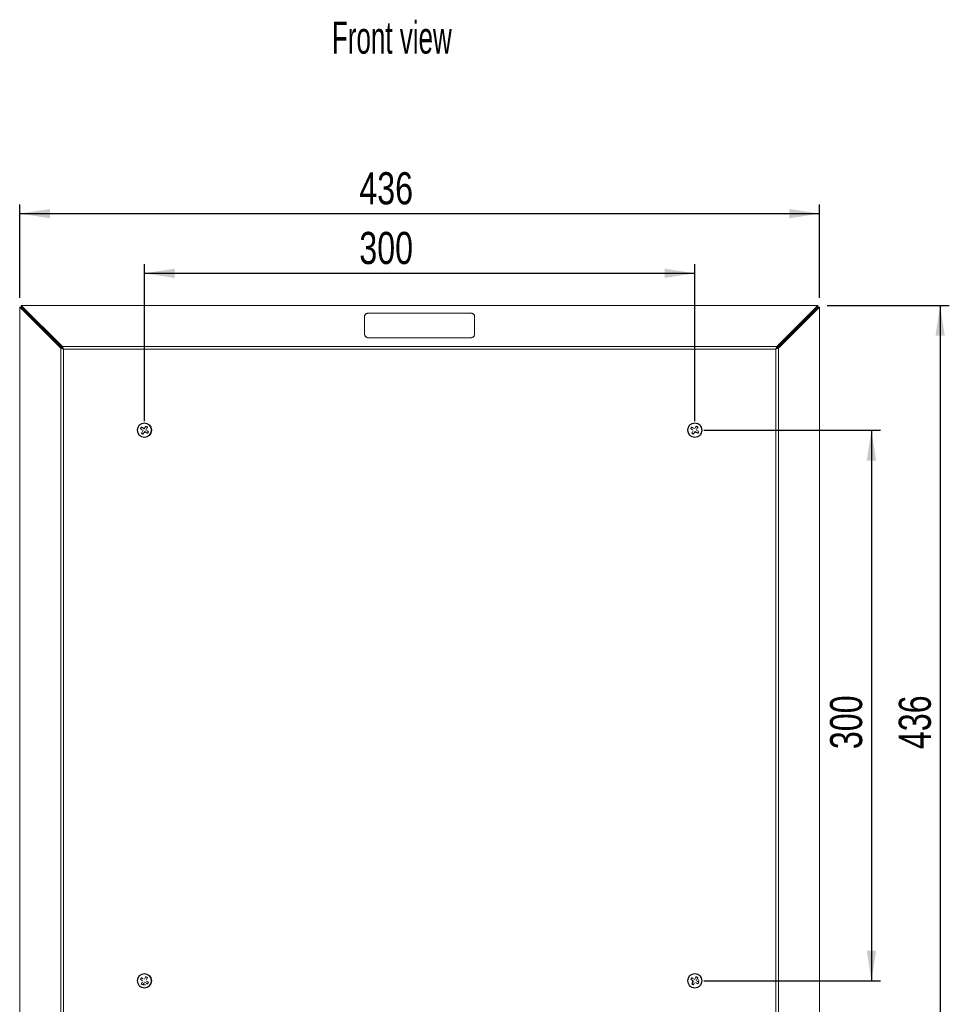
# Model space of a CAD drawing. Header units: millimetres. Extents: x 30 to 1432, y 107 to 988.
# Tile 2 of 34: x 71 to 578, y 451 to 988. Entities that reach past the tile are written whole.
import ezdxf

# ---------------------------------------------------------------- set-up
doc = ezdxf.new("R2010")
doc.units = ezdxf.units.MM
doc.header["$LTSCALE"] = 5
doc.layers.add('AA', color=7, linetype='Continuous')
doc.styles.add('SLDTEXTSTYLE0', font='TXT', dxfattribs={"width": 0.605})
doc.styles.add('SLDTEXTSTYLE1', font='TXT', dxfattribs={"width": 0.75})
doc.dimstyles.new('SLDDIMSTYLE0', dxfattribs={"dimtxt": 17.5, "dimasz": 16.51, "dimexe": 0, "dimexo": 0.0625, "dimgap": 4.375, "dimtad": 1, "dimrnd": 1e-09, "dimzin": 12, "dimdsep": 46, "dimtxsty": 'SLDTEXTSTYLE1', "dimsah": 1, "dimcen": 0.09, "dimadec": 0, "dimazin": 3, "dimtfac": 1, "dimtofl": 0, "dimtmove": 0, "dimatfit": 3, "dimfxl": 1, "dimfrac": 2, "dimtolj": 1, "dimtzin": 12, "dimarcsym": 0})

# ---------------------------------------------------------------- blocks, each defined once
blk = doc.blocks.new('*D1')
at = {"layer": 'AA', "color": 7}
for p, q in [((71.36, 836.31), (71.36, 887.19)), ((507.36, 836.31), (507.36, 887.19)), ((71.36, 882.19), (507.36, 882.19))]:
    blk.add_line(p, q, dxfattribs=at)
for points in [[(71.36, 882.19), (87.87, 879.65), (87.87, 884.73)], [(507.36, 882.19), (490.85, 884.73), (490.85, 879.65)]]:
    blk.add_solid(points, dxfattribs=at)
at = {"layer": 'AA', "color": 7, "insert": (256.49, 904.75, -17.86), "char_height": 17.5, "attachment_point": 1, "style": 'SLDTEXTSTYLE1'}
blk.add_mtext('436', dxfattribs=at)
blk = doc.blocks.new('*D2')
at = {"layer": 'AA', "color": 7}
for p, q in [((511.48, 832.19), (578.09, 832.19)), ((573.09, 832.19), (573.09, 396.19)), ((511.48, 396.19), (578.09, 396.19))]:
    blk.add_line(p, q, dxfattribs=at)
for points in [[(573.09, 832.19), (570.55, 815.68), (575.63, 815.68)], [(573.09, 396.19), (575.63, 412.7), (570.55, 412.7)]]:
    blk.add_solid(points, dxfattribs=at)
at = {"layer": 'AA', "color": 7, "insert": (550.53, 590.41, -17.86), "char_height": 17.5, "attachment_point": 1, "rotation": 90, "style": 'SLDTEXTSTYLE1'}
blk.add_mtext('436', dxfattribs=at)
blk = doc.blocks.new('*D3')
at = {"layer": 'AA', "color": 7}
for p, q in [((139.36, 769.19), (139.36, 854.67)), ((439.36, 769.19), (439.36, 854.67)), ((139.36, 849.67), (439.36, 849.67))]:
    blk.add_line(p, q, dxfattribs=at)
for points in [[(139.36, 849.67), (155.87, 847.13), (155.87, 852.21)], [(439.36, 849.67), (422.85, 852.21), (422.85, 847.13)]]:
    blk.add_solid(points, dxfattribs=at)
at = {"layer": 'AA', "color": 7, "insert": (256.49, 872.23, -17.86), "char_height": 17.5, "attachment_point": 1, "style": 'SLDTEXTSTYLE1'}
blk.add_mtext('300', dxfattribs=at)
blk = doc.blocks.new('*D4')
at = {"layer": 'AA', "color": 7}
for p, q in [((444.36, 764.19), (540.64, 764.19)), ((535.64, 764.19), (535.64, 464.19)), ((444.36, 464.19), (540.64, 464.19))]:
    blk.add_line(p, q, dxfattribs=at)
for points in [[(535.64, 764.19), (533.1, 747.68), (538.18, 747.68)], [(535.64, 464.19), (538.18, 480.7), (533.1, 480.7)]]:
    blk.add_solid(points, dxfattribs=at)
at = {"layer": 'AA', "color": 7, "insert": (513.08, 590.41, -17.86), "char_height": 17.5, "attachment_point": 1, "rotation": 90, "style": 'SLDTEXTSTYLE1'}
blk.add_mtext('300', dxfattribs=at)

msp = doc.modelspace()

# ---------------------------------------------------------------- linework, layer by layer
at = {"color": 7, "linetype": 'Continuous', "lineweight": 15}
for p, q in [((72.248, 832.194), (94.662, 809.779)), ((506.48, 832.194), (72.248, 832.194)), ((72.248, 832.194), (72.248, 831.487)), ((484.066, 809.779), (506.48, 832.194)), ((506.48, 832.194), (506.48, 831.487)), ((93.778, 808.896), (71.364, 831.31)), ((71.364, 831.31), (71.364, 397.078)), ((71.364, 831.31), (72.071, 831.31)), ((94.486, 808.896), (72.071, 831.31)), ((72.248, 831.487), (94.662, 809.072)), ((259.364, 826.254), (259.364, 816.354)), ((316.864, 828.022), (261.864, 828.022)), ((484.066, 809.072), (506.48, 831.487)), ((506.657, 831.31), (484.243, 808.896)), ((507.364, 831.31), (484.95, 808.896)), ((507.364, 831.31), (506.657, 831.31)), ((507.364, 397.078), (507.364, 831.31)), ((259.364, 816.354), (259.364, 816.284)), ((261.864, 814.516), (261.864, 814.587)), ((261.864, 814.587), (316.864, 814.587)), ((316.864, 814.587), (316.864, 814.516)), ((93.778, 808.896), (93.778, 419.492)), ((93.778, 808.896), (94.486, 808.896)), ((484.066, 809.779), (94.662, 809.779)), ((95.193, 420.022), (95.193, 808.365)), ((95.193, 808.365), (483.536, 808.365)), ((483.536, 808.365), (483.536, 420.022)), ((484.243, 808.896), (484.95, 808.896)), ((484.95, 419.492), (484.95, 808.896))]:
    msp.add_line(p, q, dxfattribs=at)
at = {"color": 144, "linetype": 'Continuous', "lineweight": 0}
for p, q in [((319.364, 816.354), (319.364, 826.254)), ((319.364, 816.284), (319.364, 816.354)), ((316.864, 814.516), (261.864, 814.516)), ((138.661, 764.046), (138.545, 764.121)), ((138.721, 765.22), (139.216, 764.897)), ((139.512, 763.49), (139.166, 762.959)), ((139.216, 764.897), (139.562, 765.428)), ((140.008, 763.167), (139.512, 763.49)), ((140.068, 764.342), (140.184, 764.266)), ((439.512, 763.49), (439.189, 762.995)), ((440.043, 763.144), (439.512, 763.49)), ((138.585, 463.93), (138.661, 464.046)), ((139.512, 463.49), (139.437, 463.374)), ((438.661, 464.046), (438.166, 464.369)), ((438.314, 463.515), (438.661, 464.046)), ((439.1, 464.973), (439.216, 464.897)), ((440.068, 464.342), (440.184, 464.266))]:
    msp.add_line(p, q, dxfattribs=at)
msp.add_circle((139.364, 764.194), 4, dxfattribs=at)
at = {"color": 7, "linetype": 'Continuous', "lineweight": 15}
for centre, radius in [((139.364, 764.194), 3.75), ((439.364, 764.194), 4), ((439.364, 764.194), 3.75), ((139.364, 464.194), 4), ((139.364, 464.194), 3.75), ((439.364, 464.194), 4), ((439.364, 464.194), 3.75)]:
    msp.add_circle(centre, radius, dxfattribs=at)
for centre, start, end in [((261.552, 816.796), 191.42175, 278.04947), ((317.177, 816.796), 261.95053, 348.57825)]:
    msp.add_arc(centre, 2.232, start, end, dxfattribs=at)
at = {"color": 144, "linetype": 'Continuous', "lineweight": 0}
for centre, radius, start, end in [((261.552, 816.726), 2.232, 191.42175, 278.04947), ((317.177, 816.726), 2.232, 261.95053, 348.57825), ((139.364, 764.194), 1.25, 80.88149, 122.88358), ((139.364, 764.194), 1.25, 260.88149, 302.88358), ((439.364, 764.194), 1.25, 260.88149, 302.88358), ((439.364, 464.194), 1.25, 170.88149, 212.88358)]:
    msp.add_arc(centre, radius, start, end, dxfattribs=at)
for points, knots in [([(261.864, 828.022), (261.811, 828.021), (261.706, 828.02), (261.55, 828.009), (261.395, 827.992), (261.243, 827.968), (261.092, 827.937), (260.833, 827.871), (260.481, 827.742), (260.085, 827.513), (259.759, 827.232), (259.554, 826.95), (259.436, 826.695), (259.375, 826.476), (259.368, 826.328), (259.364, 826.254)], [0, 0, 0, 0, 0.0403177, 0.0803098, 0.1201341, 0.1599506, 0.1999192, 0.240198, 0.3700596, 0.5000577, 0.6299193, 0.7599174, 0.8400681, 0.9196688, 1, 1, 1, 1]), ([(319.364, 826.254), (319.363, 826.291), (319.361, 826.366), (319.346, 826.476), (319.322, 826.586), (319.288, 826.694), (319.244, 826.8), (319.15, 826.983), (318.969, 827.232), (318.644, 827.512), (318.247, 827.742), (317.849, 827.888), (317.488, 827.971), (317.179, 828.014), (316.969, 828.019), (316.864, 828.022)], [0, 0, 0, 0, 0.0403177, 0.0803098, 0.1201341, 0.1599506, 0.1999192, 0.240198, 0.3700596, 0.5000577, 0.6299193, 0.7599174, 0.8400681, 0.9196688, 1, 1, 1, 1]), ([(94.662, 809.779), (94.673, 809.751), (94.695, 809.692), (94.731, 809.596), (94.77, 809.492), (94.812, 809.379), (94.858, 809.259), (94.913, 809.112), (94.985, 808.921), (95.081, 808.665), (95.153, 808.472), (95.193, 808.365)], [0, 0, 0, 0, 0.0751468, 0.1532815, 0.2344187, 0.3185714, 0.4057513, 0.4959689, 0.6266048, 0.794622, 1, 1, 1, 1]), ([(94.662, 809.072), (94.679, 809.05), (94.713, 809.004), (94.771, 808.928), (94.835, 808.842), (94.919, 808.73), (95.039, 808.571), (95.136, 808.441), (95.193, 808.365)], [0, 0, 0, 0, 0.1096807, 0.2274102, 0.3533027, 0.4874515, 0.6999707, 1, 1, 1, 1]), ([(483.536, 808.365), (483.554, 808.413), (483.588, 808.506), (483.638, 808.638), (483.683, 808.759), (483.724, 808.869), (483.761, 808.966), (483.793, 809.052), (483.846, 809.192), (483.915, 809.377), (483.997, 809.595), (484.044, 809.72), (484.066, 809.779)], [0, 0, 0, 0, 0.092657, 0.1784424, 0.2573562, 0.3293984, 0.3945692, 0.4528695, 0.5043001, 0.6815829, 0.8467839, 1, 1, 1, 1]), ([(137.139, 765.038), (137.163, 765.074), (137.209, 765.146), (137.302, 765.287), (137.418, 765.463), (137.532, 765.64), (137.625, 765.782), (137.671, 765.854), (137.695, 765.89)], [0, 0, 0, 0, 0.1271132, 0.2526205, 0.5, 0.7473795, 0.8728626, 1, 1, 1, 1]), ([(138.13, 764.392), (138.093, 764.416), (138.016, 764.466), (137.894, 764.546), (137.76, 764.633), (137.59, 764.744), (137.378, 764.882), (137.222, 764.984), (137.139, 765.038)], [0, 0, 0, 0, 0.1078822, 0.2260578, 0.3578496, 0.5011721, 0.7340707, 1, 1, 1, 1]), ([(138.094, 762.246), (138.059, 762.269), (137.988, 762.316), (137.881, 762.385), (137.775, 762.455), (137.704, 762.501), (137.668, 762.524)], [0, 0, 0, 0, 0.2482791, 0.4971923, 0.7487602, 1, 1, 1, 1]), ([(137.695, 765.89), (137.729, 765.867), (137.796, 765.824), (137.896, 765.758), (137.993, 765.695), (138.087, 765.634), (138.195, 765.563), (138.317, 765.484), (138.45, 765.397), (138.572, 765.318), (138.649, 765.267), (138.686, 765.243)], [0, 0, 0, 0, 0.1108311, 0.216344, 0.3165355, 0.4114037, 0.5009499, 0.6435587, 0.7748047, 0.8924937, 1, 1, 1, 1]), ([(138.52, 761.969), (138.484, 761.992), (138.413, 762.038), (138.306, 762.108), (138.2, 762.177), (138.129, 762.223), (138.094, 762.246)], [0, 0, 0, 0, 0.251215, 0.5028077, 0.7516958, 1, 1, 1, 1]), ([(139.166, 762.959), (139.145, 762.927), (139.101, 762.859), (139.006, 762.713), (138.873, 762.509), (138.733, 762.295), (138.613, 762.112), (138.552, 762.017), (138.52, 761.969)], [0, 0, 0, 0, 0.0948241, 0.1977998, 0.4288635, 0.6957007, 0.8424756, 1, 1, 1, 1]), ([(139.562, 765.428), (139.583, 765.46), (139.627, 765.528), (139.723, 765.674), (139.855, 765.878), (139.995, 766.092), (140.115, 766.276), (140.177, 766.37), (140.209, 766.419)], [0, 0, 0, 0, 0.0948241, 0.1977998, 0.4288635, 0.6957007, 0.8424756, 1, 1, 1, 1]), ([(141.034, 762.498), (141, 762.52), (140.933, 762.563), (140.832, 762.629), (140.735, 762.692), (140.642, 762.753), (140.533, 762.824), (140.411, 762.904), (140.278, 762.99), (140.157, 763.07), (140.08, 763.12), (140.043, 763.144)], [0, 0, 0, 0, 0.1108311, 0.216344, 0.3165355, 0.4114037, 0.5009499, 0.6435587, 0.7748047, 0.8924937, 1, 1, 1, 1]), ([(140.598, 763.996), (140.635, 763.972), (140.713, 763.921), (140.835, 763.842), (140.968, 763.755), (141.138, 763.643), (141.351, 763.505), (141.506, 763.403), (141.589, 763.349)], [0, 0, 0, 0, 0.1078822, 0.2260578, 0.3578496, 0.5011721, 0.7340707, 1, 1, 1, 1]), ([(141.589, 763.349), (141.566, 763.313), (141.519, 763.242), (141.426, 763.1), (141.311, 762.924), (141.196, 762.747), (141.104, 762.605), (141.057, 762.534), (141.034, 762.498)], [0, 0, 0, 0, 0.1271132, 0.2526205, 0.5, 0.7473795, 0.8728626, 1, 1, 1, 1]), ([(437.139, 765.038), (437.162, 765.074), (437.209, 765.145), (437.278, 765.252), (437.348, 765.358), (437.394, 765.429), (437.417, 765.464)], [0, 0, 0, 0, 0.251215, 0.5028077, 0.7516958, 1, 1, 1, 1]), ([(438.13, 764.392), (438.098, 764.413), (438.03, 764.457), (437.883, 764.552), (437.679, 764.685), (437.466, 764.825), (437.282, 764.945), (437.188, 765.006), (437.139, 765.038)], [0, 0, 0, 0, 0.0948241, 0.1977998, 0.4288635, 0.6957007, 0.8424756, 1, 1, 1, 1]), ([(437.417, 765.464), (437.44, 765.499), (437.486, 765.57), (437.555, 765.676), (437.625, 765.783), (437.671, 765.854), (437.695, 765.89)], [0, 0, 0, 0, 0.2482791, 0.4971923, 0.7487602, 1, 1, 1, 1]), ([(439.166, 762.959), (439.142, 762.923), (439.092, 762.845), (439.012, 762.723), (438.925, 762.59), (438.814, 762.419), (438.675, 762.207), (438.574, 762.052), (438.52, 761.969)], [0, 0, 0, 0, 0.10788223, 0.22605781, 0.35784957, 0.50117214, 0.73407069, 1, 1, 1, 1]), ([(441.034, 762.498), (441.001, 762.519), (440.937, 762.561), (440.84, 762.624), (440.69, 762.721), (440.493, 762.85), (440.289, 762.983), (440.143, 763.079), (440.075, 763.123), (440.043, 763.144)], [0, 0, 0, 0, 0.1062022, 0.2076452, 0.3043255, 0.5711527, 0.8022076, 0.9051679, 1, 1, 1, 1]), ([(440.209, 766.419), (440.245, 766.395), (440.316, 766.349), (440.458, 766.256), (440.634, 766.14), (440.811, 766.025), (440.953, 765.933), (441.024, 765.887), (441.06, 765.863)], [0, 0, 0, 0, 0.1271132, 0.2526205, 0.5, 0.7473795, 0.8728626, 1, 1, 1, 1]), ([(137.668, 462.524), (137.69, 462.558), (137.734, 462.625), (137.8, 462.726), (137.863, 462.823), (137.924, 462.916), (137.995, 463.025), (138.074, 463.147), (138.161, 463.28), (138.24, 463.401), (138.29, 463.478), (138.314, 463.515)], [0, 0, 0, 0, 0.11083107, 0.21634403, 0.31653552, 0.41140374, 0.50094987, 0.64355872, 0.7748047, 0.89249374, 1, 1, 1, 1]), ([(137.695, 465.89), (137.727, 465.868), (137.792, 465.827), (137.888, 465.764), (138.038, 465.666), (138.236, 465.538), (138.439, 465.404), (138.586, 465.309), (138.653, 465.265), (138.686, 465.243)], [0, 0, 0, 0, 0.1062022, 0.2076452, 0.3043255, 0.5711527, 0.8022076, 0.9051679, 1, 1, 1, 1]), ([(139.166, 462.959), (139.142, 462.923), (139.092, 462.845), (139.012, 462.723), (138.925, 462.59), (138.814, 462.419), (138.675, 462.207), (138.574, 462.052), (138.52, 461.969)], [0, 0, 0, 0, 0.1078822, 0.2260578, 0.3578496, 0.5011721, 0.7340707, 1, 1, 1, 1]), ([(140, 462.14), (139.858, 462.104), (139.573, 462.033), (139.132, 462.048), (138.819, 462.094), (138.669, 462.162), (138.651, 462.17)], [0, 0, 0, 0, 0.3193188, 0.6390281, 0.958347, 1, 1, 1, 1]), ([(140.209, 466.419), (140.245, 466.395), (140.316, 466.349), (140.458, 466.256), (140.634, 466.14), (140.811, 466.025), (140.953, 465.933), (141.024, 465.887), (141.06, 465.863)], [0, 0, 0, 0, 0.1271132, 0.2526205, 0.5, 0.7473795, 0.8728626, 1, 1, 1, 1]), ([(140.598, 463.996), (140.631, 463.974), (140.698, 463.93), (140.845, 463.835), (141.049, 463.703), (141.263, 463.563), (141.446, 463.443), (141.541, 463.381), (141.589, 463.349)], [0, 0, 0, 0, 0.0948241, 0.1977998, 0.4288635, 0.6957007, 0.8424756, 1, 1, 1, 1]), ([(141.312, 462.923), (141.288, 462.888), (141.242, 462.817), (141.173, 462.711), (141.103, 462.604), (141.057, 462.533), (141.034, 462.498)], [0, 0, 0, 0, 0.2482791, 0.4971923, 0.7487602, 1, 1, 1, 1]), ([(141.589, 463.349), (141.566, 463.314), (141.52, 463.243), (141.45, 463.136), (141.381, 463.029), (141.335, 462.959), (141.312, 462.923)], [0, 0, 0, 0, 0.251215, 0.5028077, 0.7516958, 1, 1, 1, 1]), ([(438.13, 464.392), (438.093, 464.416), (438.016, 464.466), (437.894, 464.546), (437.76, 464.633), (437.59, 464.744), (437.378, 464.882), (437.222, 464.984), (437.139, 465.038)], [0, 0, 0, 0, 0.1078822, 0.2260578, 0.3578496, 0.5011721, 0.7340707, 1, 1, 1, 1]), ([(437.668, 462.524), (437.689, 462.557), (437.731, 462.621), (437.794, 462.718), (437.892, 462.868), (438.02, 463.065), (438.153, 463.269), (438.249, 463.415), (438.293, 463.483), (438.314, 463.515)], [0, 0, 0, 0, 0.1062022, 0.2076452, 0.3043255, 0.5711527, 0.8022076, 0.9051679, 1, 1, 1, 1]), ([(437.695, 465.89), (437.729, 465.867), (437.796, 465.824), (437.896, 465.758), (437.993, 465.695), (438.087, 465.634), (438.195, 465.563), (438.317, 465.484), (438.45, 465.397), (438.572, 465.318), (438.649, 465.267), (438.686, 465.243)], [0, 0, 0, 0, 0.1108311, 0.216344, 0.3165355, 0.4114037, 0.5009499, 0.6435587, 0.7748047, 0.8924937, 1, 1, 1, 1]), ([(439.166, 462.959), (439.145, 462.927), (439.101, 462.859), (439.006, 462.713), (438.873, 462.509), (438.733, 462.295), (438.613, 462.112), (438.552, 462.017), (438.52, 461.969)], [0, 0, 0, 0, 0.0948241, 0.1977998, 0.4288635, 0.6957007, 0.8424756, 1, 1, 1, 1]), ([(440.209, 466.419), (440.244, 466.396), (440.315, 466.349), (440.422, 466.28), (440.528, 466.21), (440.599, 466.164), (440.634, 466.141)], [0, 0, 0, 0, 0.251215, 0.5028077, 0.7516958, 1, 1, 1, 1]), ([(440.598, 463.996), (440.635, 463.972), (440.713, 463.921), (440.835, 463.842), (440.968, 463.755), (441.138, 463.643), (441.351, 463.505), (441.506, 463.403), (441.589, 463.349)], [0, 0, 0, 0, 0.1078822, 0.2260578, 0.3578496, 0.5011721, 0.7340707, 1, 1, 1, 1]), ([(440.634, 466.141), (440.67, 466.118), (440.74, 466.072), (440.847, 466.002), (440.954, 465.933), (441.025, 465.886), (441.06, 465.863)], [0, 0, 0, 0, 0.2482791, 0.4971923, 0.7487602, 1, 1, 1, 1]), ([(441.589, 463.349), (441.566, 463.313), (441.519, 463.242), (441.426, 463.1), (441.311, 462.924), (441.196, 462.747), (441.104, 462.605), (441.057, 462.534), (441.034, 462.498)], [0, 0, 0, 0, 0.12711322, 0.2526205, 0.49999999, 0.74737949, 0.8728626, 1, 1, 1, 1]), ([(441.418, 464.83), (441.454, 464.687), (441.525, 464.402), (441.51, 463.962), (441.464, 463.649), (441.395, 463.498), (441.388, 463.481)], [0, 0, 0, 0, 0.3193188, 0.6390281, 0.958347, 1, 1, 1, 1])]:
    msp.add_open_spline(points, degree=3, knots=knots, dxfattribs=at)
at = {"color": 7, "linetype": 'Continuous', "lineweight": 15}
for points, knots in [([(95.193, 808.365), (94.916, 808.469), (94.641, 808.572), (94.155, 808.754), (93.945, 808.833), (93.778, 808.896)], [0, 0, 0, 0, 0.5, 0.5, 1, 1, 1, 1]), ([(95.124, 808.417), (95.01, 808.502), (94.779, 808.676), (94.585, 808.821), (94.486, 808.896)], [0, 0, 0, 0, 0.4897536, 1, 1, 1, 1]), ([(484.95, 808.896), (484.783, 808.833), (484.573, 808.754), (484.087, 808.572), (483.812, 808.469), (483.536, 808.365)], [0, 0, 0, 0, 0.5, 0.5, 1, 1, 1, 1]), ([(484.243, 808.896), (484.16, 808.833), (484.054, 808.754), (483.811, 808.572), (483.674, 808.469), (483.536, 808.365)], [0, 0, 0, 0, 0.5, 0.5, 1, 1, 1, 1]), ([(137.668, 762.524), (137.798, 762.724), (137.935, 762.933), (138.22, 763.371), (138.365, 763.593), (138.509, 763.814)], [0, 0, 0, 0, 0.5, 0.5, 1, 1, 1, 1]), ([(140.219, 764.574), (140.363, 764.794), (140.506, 765.014), (140.72, 765.341), (140.791, 765.45), (140.928, 765.661), (140.995, 765.763), (141.06, 765.863)], [0, 0, 0, 0, 0.5, 0.5, 0.75, 0.75, 1, 1, 1, 1]), ([(438.487, 763.779), (438.346, 763.564), (438.207, 763.35), (437.931, 762.927), (437.795, 762.719), (437.668, 762.524)], [0, 0, 0, 0, 0.5, 0.5, 1, 1, 1, 1]), ([(439.002, 765.037), (438.778, 765.183), (438.556, 765.328), (438.224, 765.545), (438.113, 765.617), (437.9, 765.756), (437.796, 765.824), (437.695, 765.89)], [0, 0, 0, 0, 0.5, 0.5, 0.75, 0.75, 1, 1, 1, 1]), ([(440.209, 766.419), (440.077, 766.217), (439.938, 766.004), (439.649, 765.56), (439.502, 765.335), (439.356, 765.112)], [0, 0, 0, 0, 0.5, 0.5, 1, 1, 1, 1]), ([(440.208, 764.556), (440.353, 764.779), (440.499, 765.002), (440.715, 765.334), (440.787, 765.445), (440.927, 765.658), (440.994, 765.762), (441.06, 765.863)], [0, 0, 0, 0, 0.5, 0.5, 0.75, 0.75, 1, 1, 1, 1]), ([(441.589, 763.349), (441.387, 763.481), (441.175, 763.62), (440.731, 763.909), (440.506, 764.056), (440.282, 764.202)], [0, 0, 0, 0, 0.5, 0.5, 1, 1, 1, 1]), ([(138.429, 464.197), (138.208, 464.341), (137.989, 464.484), (137.661, 464.697), (137.552, 464.769), (137.342, 464.906), (137.239, 464.973), (137.139, 465.038)], [0, 0, 0, 0, 0.5, 0.5, 0.75, 0.75, 1, 1, 1, 1]), ([(140.209, 466.419), (140.082, 466.225), (139.949, 466.021), (139.672, 465.596), (139.53, 465.379), (139.39, 465.164)], [0, 0, 0, 0, 0.5, 0.5, 1, 1, 1, 1]), ([(139.744, 463.339), (139.965, 463.195), (140.184, 463.052), (140.511, 462.838), (140.62, 462.767), (140.831, 462.63), (140.934, 462.563), (141.034, 462.498)], [0, 0, 0, 0, 0.5, 0.5, 0.75, 0.75, 1, 1, 1, 1]), ([(140.242, 464.608), (140.382, 464.823), (140.521, 465.037), (140.797, 465.46), (140.934, 465.669), (141.06, 465.863)], [0, 0, 0, 0, 0.5, 0.5, 1, 1, 1, 1]), ([(439.367, 465.129), (439.511, 465.35), (439.655, 465.569), (439.868, 465.896), (439.939, 466.005), (440.077, 466.216), (440.144, 466.319), (440.209, 466.419)], [0, 0, 0, 0, 0.5, 0.5, 0.75, 0.75, 1, 1, 1, 1]), ([(439.779, 463.316), (439.994, 463.176), (440.208, 463.037), (440.631, 462.761), (440.839, 462.624), (441.034, 462.498)], [0, 0, 0, 0, 0.5, 0.5, 1, 1, 1, 1]), ([(440.219, 464.574), (440.363, 464.794), (440.506, 465.014), (440.72, 465.341), (440.791, 465.45), (440.928, 465.661), (440.995, 465.763), (441.06, 465.863)], [0, 0, 0, 0, 0.5, 0.5, 0.75, 0.75, 1, 1, 1, 1])]:
    msp.add_open_spline(points, degree=3, knots=knots, dxfattribs=at)
for points in [[(140.209, 766.419), (140.492, 766.234), (140.777, 766.048), (141.06, 765.863)], [(438.52, 761.969), (438.236, 762.154), (437.952, 762.339), (437.668, 762.524)], [(441.034, 762.498), (441.218, 762.781), (441.405, 763.066), (441.589, 763.349)], [(137.139, 465.038), (137.324, 465.321), (137.51, 465.607), (137.695, 465.89)], [(138.52, 461.969), (138.236, 462.154), (137.952, 462.339), (137.668, 462.524)], [(437.139, 465.038), (437.324, 465.322), (437.509, 465.606), (437.695, 465.89)], [(437.668, 462.524), (437.951, 462.34), (438.237, 462.153), (438.52, 461.969)]]:
    msp.add_open_spline(points, degree=3, dxfattribs=at)

# ---------------------------------------------------------------- texts
at = {"layer": 'AA', "color": 7, "insert": (241.582, 986.85), "char_height": 17.5, "attachment_point": 1, "style": 'SLDTEXTSTYLE0'}
msp.add_mtext('Front view', dxfattribs=at)

# ---------------------------------------------------------------- dimensions: what is measured, and where the dimension line sits
at = {"layer": 'AA', "color": 7}
for base, p1, p2, picture, middle in [((507.364, 882.194), (71.364, 831.31), (507.364, 831.31), '*D1', (282.993, 882.194)), ((439.364, 849.666), (139.364, 764.194), (439.364, 764.194), '*D3', (282.993, 849.666))]:
    dim = msp.add_linear_dim(base=base, p1=p1, p2=p2, dimstyle='SLDDIMSTYLE0', dxfattribs=at)
    dim.commit()
    dim.dimension.update_dxf_attribs({"geometry": picture, "text_midpoint": middle, "dimtype": 160})
for base, p1, p2, picture, middle in [((573.09, 396.194), (506.48, 832.194), (506.48, 396.194), '*D2', (573.09, 616.918)), ((535.637, 464.194), (439.364, 764.194), (439.364, 464.194), '*D4', (535.637, 616.918))]:
    dim = msp.add_linear_dim(base=base, p1=p1, p2=p2, angle=90, dimstyle='SLDDIMSTYLE0', dxfattribs=at)
    dim.commit()
    dim.dimension.update_dxf_attribs({"geometry": picture, "text_midpoint": middle, "dimtype": 160})

doc.saveas('drawing.dxf')
